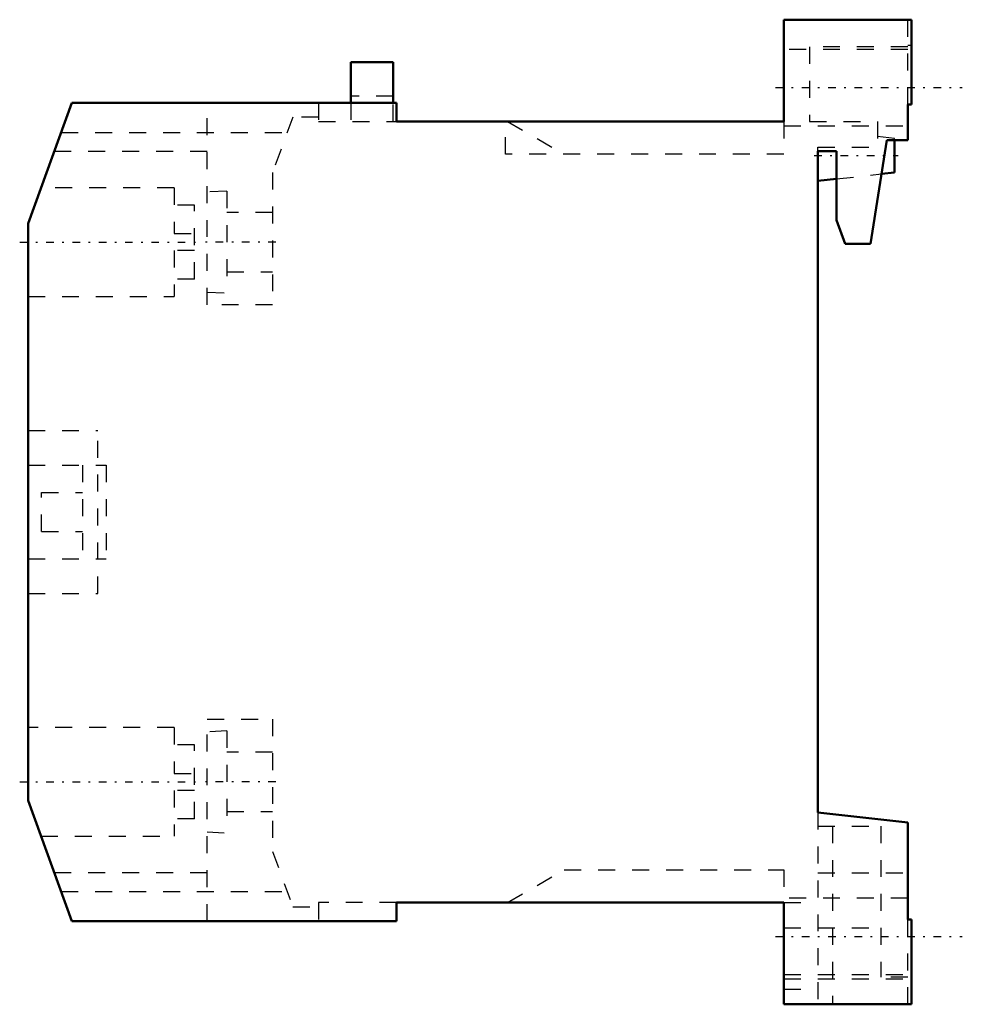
# Model space of a CAD drawing. Header units: millimetres. Extents: x -47 to 8.5, y -29 to 29.
import ezdxf

# ---------------------------------------------------------------- set-up
doc = ezdxf.new("R2010")
doc.units = ezdxf.units.MM
doc.linetypes.add('Center', pattern=[1.5, 0.45, -0.5, 0.05, -0.5])
doc.linetypes.add('Dashed', pattern=[2, 1, -1])
for name, color, linetype, lineweight in [('AM_0', 7, 'Continuous', 30), ('AM_3', 7, 'Dashed', 5), ('AM_7', 7, 'Center', 5)]:
    doc.layers.add(name, color=color, linetype=linetype, lineweight=lineweight)

msp = doc.modelspace()

# ---------------------------------------------------------------- linework, layer by layer
at = {"layer": 'AM_0', "color": 7, "linetype": 'Continuous', "lineweight": 50}
for p, q in [((-2, 29), (-2, 23)), ((5.5, 29), (-2, 29)), ((5.5, 24), (5.5, 29)), ((-27.5, 26.5), (-27.5, 24.1)), ((-25, 26.5), (-27.5, 26.5)), ((-25, 24.1), (-25, 26.5)), ((-43.916, 24.1), (-46.5, 17)), ((-24.8, 24.1), (-43.916, 24.1)), ((-24.8, 23), (-24.8, 24.1)), ((5.3, 24), (5.5, 24)), ((5.3, 21.9), (5.3, 24)), ((-2, 23), (-24.8, 23)), ((3.1, 15.8), (4.066, 21.9)), ((4.066, 21.9), (5.3, 21.9)), ((4.5, 20), (4.5, 21.901)), ((0, 21.25), (1.1, 21.25)), ((0, -17.7), (0, 21.25)), ((1.1, 21.25), (1.1, 17.2)), ((3.752, 19.917), (4.5, 20)), ((0, 19.5), (1.1, 19.622)), ((-46.5, 17), (-46.5, -17)), ((1.1, 17.2), (1.61, 15.8)), ((1.61, 15.8), (3.1, 15.8)), ((-46.5, -17), (-43.916, -24.1)), ((5.3, -18.3), (0, -17.7)), ((5.3, -24), (5.3, -18.3)), ((-24.8, -24.1), (-24.8, -23)), ((-24.8, -23), (-2, -23)), ((-2, -23), (-2, -29)), ((-43.916, -24.1), (-24.8, -24.1)), ((5.5, -24), (5.3, -24)), ((5.5, -29), (5.5, -24)), ((-2, -29), (5.5, -29))]:
    msp.add_line(p, q, dxfattribs=at)
at = {"layer": 'AM_3', "color": 6, "linetype": 'Dashed', "lineweight": 25}
for p, q in [((5.3, 24), (5.3, 29)), ((5.3, 27.4), (-0.5, 27.4)), ((-0.5, 27.4), (-0.5, 23)), ((5.3, 27.5), (5.5, 27.5)), ((5.3, 27.25), (-2, 27.25)), ((-25, 24.5), (-27.5, 24.5)), ((-35.957, 12.2), (-35.957, 24.1)), ((-29.4, 24.1), (-29.4, 23)), ((-27.5, 24.1), (-27.5, 23)), ((-25, 23), (-25, 24.1)), ((-30.917, 23.25), (-32.1, 20)), ((-29.4, 23.25), (-30.917, 23.25)), ((-29.4, 23), (-24.8, 23)), ((-18.4, 21.075), (-18.4, 23)), ((-18.265, 23), (-14.931, 21.075)), ((-2, 23), (-2, 21.075)), ((-2, 22.75), (5.3, 22.75)), ((-0.5, 23), (3.5, 23)), ((3.5, 23), (3.5, 21.5)), ((-44.553, 22.35), (-31.245, 22.35)), ((4.5, 22), (3.5, 22.111)), ((0, 21.5), (4.003, 21.5)), ((0, 21.25), (0, 21.5)), ((4.5, 21.901), (4.5, 22)), ((-44.953, 21.25), (-35.957, 21.25)), ((-2, 21.075), (-18.4, 21.075)), ((-32.1, 20), (-32.1, 12.2)), ((1.1, 19.622), (3.752, 19.917)), ((-37.9, 19.1), (-45.736, 19.1)), ((-37.9, 19.1), (-37.9, 16.4)), ((-34.8, 18.9), (-35.957, 18.849)), ((-34.8, 18.9), (-34.8, 12.9)), ((-36.7, 18.075), (-37.9, 18.075)), ((-36.7, 13.725), (-36.7, 18.075)), ((-32.1, 17.65), (-34.8, 17.65)), ((-37.9, 16.4), (-36.7, 16.4)), ((-37.9, 15.4), (-37.9, 12.7)), ((-36.7, 15.4), (-37.9, 15.4)), ((-34.8, 14.15), (-32.1, 14.15)), ((-36.7, 13.725), (-37.9, 13.725)), ((-35.957, 12.951), (-34.8, 12.9)), ((-46.5, 12.7), (-37.9, 12.7)), ((-32.1, 12.2), (-35.957, 12.2)), ((-46.5, 4.8), (-42.4, 4.8)), ((-42.4, -4.8), (-42.4, 4.8)), ((-46.5, 2.75), (-41.9, 2.75)), ((-43.3, 2.75), (-43.3, -2.75)), ((-41.9, 2.75), (-41.9, -2.75)), ((-45.7, -1.15), (-45.7, 1.15)), ((-45.7, 1.15), (-43.3, 1.15)), ((-45.7, -1.15), (-43.3, -1.15)), ((-46.5, -2.75), (-41.9, -2.75)), ((-46.5, -4.8), (-42.4, -4.8)), ((-37.9, -12.7), (-46.5, -12.7)), ((-37.9, -12.7), (-37.9, -15.4)), ((-35.957, -24.1), (-35.957, -12.2)), ((-35.957, -12.2), (-32.1, -12.2)), ((-32.1, -12.2), (-32.1, -20)), ((-34.8, -12.9), (-35.957, -12.951)), ((-34.8, -12.9), (-34.8, -18.9)), ((-36.7, -13.725), (-37.9, -13.725)), ((-36.7, -18.075), (-36.7, -13.725)), ((-32.1, -14.15), (-34.8, -14.15)), ((-37.9, -15.4), (-36.7, -15.4)), ((-37.9, -16.4), (-37.9, -19.1)), ((-36.7, -16.4), (-37.9, -16.4)), ((-34.8, -17.65), (-32.1, -17.65)), ((0, -17.7), (0, -29)), ((-36.7, -18.075), (-37.9, -18.075)), ((0, -18.5), (3.7, -18.5)), ((0.85, -18.5), (0.85, -29)), ((3.7, -18.5), (3.7, -27.4)), ((-45.736, -19.1), (-37.9, -19.1)), ((-35.957, -18.849), (-34.8, -18.9)), ((-32.1, -20), (-30.917, -23.25)), ((-35.957, -21.25), (-44.953, -21.25)), ((-18.265, -23), (-14.931, -21.075)), ((-14.931, -21.075), (-2, -21.075)), ((-2, -21.075), (-2, -23)), ((0, -21.258), (5.3, -21.258)), ((-44.553, -22.35), (-31.245, -22.35)), ((-24.8, -23), (-29.4, -23)), ((-29.4, -23), (-29.4, -24.1)), ((5.3, -22.75), (-2, -22.75)), ((-2, -23), (0, -23)), ((-30.917, -23.25), (-29.4, -23.25)), ((5.3, -29), (5.3, -24)), ((-2, -24.5), (3.7, -24.5)), ((-2, -27.25), (5.3, -27.25)), ((-2, -27.5), (5.5, -27.5)), ((5.3, -27.4), (3.7, -27.4)), ((-2, -28.1), (0, -28.1))]:
    msp.add_line(p, q, dxfattribs=at)
at = {"layer": 'AM_7', "color": 4, "linetype": 'Center', "lineweight": 25}
for p, q in [((-2.5, 25), (8.5, 25)), ((-0.225, 21), (4.725, 21)), ((-46.99, 15.9), (-36.21, 15.9)), ((-31.907, 15.9), (-36.15, 15.9)), ((-46.99, -15.9), (-36.21, -15.9)), ((-31.907, -15.9), (-36.15, -15.9)), ((-2.5, -25), (8.5, -25))]:
    msp.add_line(p, q, dxfattribs=at)

doc.saveas('drawing.dxf')
